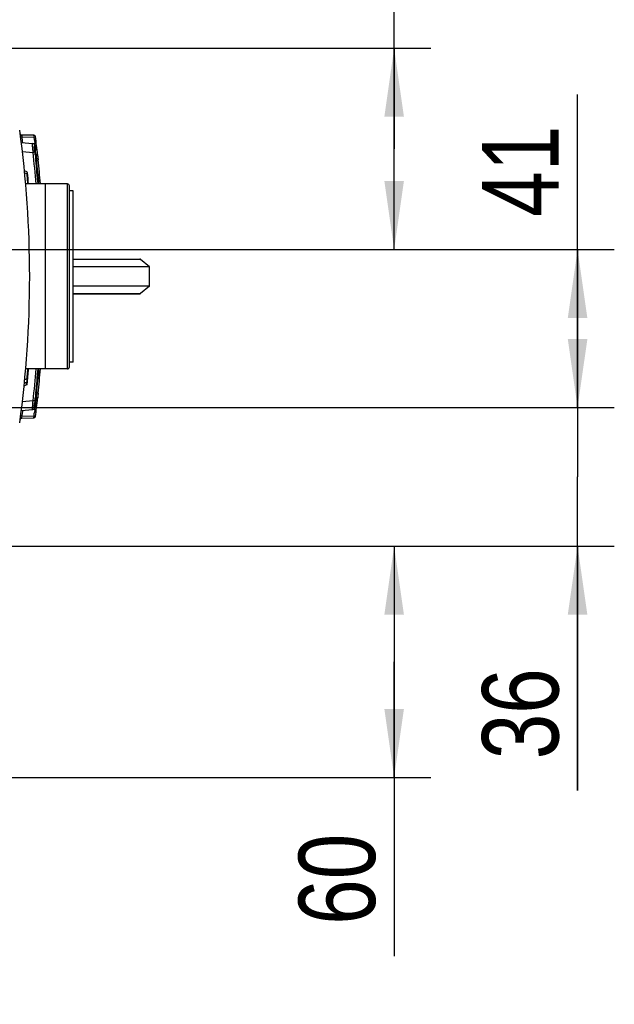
# Model space of a CAD drawing. Header units: inches. Extents: x 0 to 117, y 0 to 83.
# Tile 32 of 70: x 57.64 to 63.72, y 61.85 to 71.91. Entities that reach past the tile are written whole.
import ezdxf

# ---------------------------------------------------------------- set-up
doc = ezdxf.new("R2010")
doc.units = ezdxf.units.IN
doc.header["$LTSCALE"] = 6.431102
doc.header["$MEASUREMENT"] = 0
doc.layers.get('0').update_dxf_attribs({"linetype": 'CONTINUOUS'})
doc.styles.get("Standard").update_dxf_attribs({"font": 'txt', "width": 0.8})
doc.dimstyles.new('DIMSTYLE_2', dxfattribs={"dimtxt": 0.78125, "dimasz": 0.7, "dimexe": 0.18, "dimexo": 0.0625, "dimgap": 0.09, "dimtad": 1, "dimdec": 0, "dimzin": 4, "dimdsep": 46, "dimtxsty": 'STANDARD', "dimblk": '_FILLED', "dimblk1": '_FILLED', "dimblk2": '_FILLED', "dimcen": 0.09, "dimadec": 0, "dimazin": 0, "dimtfac": 1, "dimtdec": 0, "dimtofl": 0, "dimtmove": 0, "dimatfit": 3, "dimldrblk": '_FILLED', "dimfxl": 1, "dimtolj": 1, "dimtzin": 4, "dimarcsym": 0})

# ---------------------------------------------------------------- blocks, each defined once
blk = doc.blocks.new('_FILLED')
at = {"color": 0, "linetype": 'BYBLOCK'}
blk.add_solid([(0, 0), (-1, 0.143), (-1, -0.143)], dxfattribs=at)
blk = doc.blocks.new('*D3')
at = {"color": 7, "linetype": 'CONTINUOUS'}
for p, q in [((63.344, 68.754), (63.344, 71.147)), ((55.961, 69.562), (63.719, 69.562)), ((63.344, 69.562), (63.344, 68.754)), ((63.344, 67.947), (63.344, 68.754)), ((56.556, 67.947), (63.719, 67.947))]:
    blk.add_line(p, q, dxfattribs=at)
at = {"color": 7, "linetype": 'CONTINUOUS', "xscale": 0.7, "yscale": 0.7, "zscale": 0.7}
for p, rotation in [((63.344, 69.562), 90), ((63.344, 67.947), 270)]:
    blk.add_blockref('_FILLED', p, dxfattribs=dict(at, rotation=rotation))
at = {"color": 7, "linetype": 'CONTINUOUS', "insert": (62.368, 69.897), "char_height": 0.7812, "width": 1.25, "attachment_point": 1, "rotation": 90, "line_spacing_factor": 0.9}
blk.add_mtext('41', dxfattribs=at)
blk = doc.blocks.new('*D4')
at = {"color": 7, "linetype": 'CONTINUOUS'}
for p, q in [((63.344, 67.947), (63.344, 68.947)), ((63.344, 68.947), (63.344, 67.239)), ((56.563, 67.947), (63.719, 67.947)), ((63.344, 64.033), (63.344, 67.239)), ((55.931, 66.53), (63.719, 66.53)), ((63.344, 66.53), (63.344, 64.033))]:
    blk.add_line(p, q, dxfattribs=at)
at = {"color": 7, "linetype": 'CONTINUOUS', "xscale": 0.7, "yscale": 0.7, "zscale": 0.7}
for p, rotation in [((63.344, 67.947), 270), ((63.344, 66.53), 90)]:
    blk.add_blockref('_FILLED', p, dxfattribs=dict(at, rotation=rotation))
at = {"color": 7, "linetype": 'CONTINUOUS', "insert": (62.368, 65.283), "char_height": 0.7812, "width": 1.25, "attachment_point": 3, "rotation": 90, "line_spacing_factor": 0.9}
blk.add_mtext('36', dxfattribs=at)
blk = doc.blocks.new('*D5')
at = {"color": 7, "linetype": 'CONTINUOUS'}
for p, q in [((55.982, 66.53), (61.844, 66.53)), ((61.469, 66.53), (61.469, 65.349)), ((61.469, 64.168), (61.469, 65.349)), ((61.469, 65.349), (61.469, 62.342)), ((56.151, 64.168), (61.844, 64.168))]:
    blk.add_line(p, q, dxfattribs=at)
at = {"color": 7, "linetype": 'CONTINUOUS', "xscale": 0.7, "yscale": 0.7, "zscale": 0.7}
for p, rotation in [((61.469, 66.53), 90), ((61.469, 64.168), 270)]:
    blk.add_blockref('_FILLED', p, dxfattribs=dict(at, rotation=rotation))
at = {"color": 7, "linetype": 'CONTINUOUS', "insert": (60.493, 63.592), "char_height": 0.7812, "width": 1.25, "attachment_point": 3, "rotation": 90, "line_spacing_factor": 0.9}
blk.add_mtext('60', dxfattribs=at)
blk = doc.blocks.new('*D9')
at = {"color": 7, "linetype": 'CONTINUOUS'}
for p, q in [((61.469, 70.59), (61.469, 73.259)), ((53.635, 71.619), (54.479, 71.619)), ((54.591, 71.619), (54.928, 71.619)), ((55.052, 71.619), (55.678, 71.619)), ((55.813, 71.619), (61.844, 71.619)), ((61.469, 71.619), (61.469, 70.59)), ((61.469, 69.562), (61.469, 70.59)), ((55.986, 69.562), (61.844, 69.562))]:
    blk.add_line(p, q, dxfattribs=at)
at = {"color": 7, "linetype": 'CONTINUOUS', "xscale": 0.7, "yscale": 0.7, "zscale": 0.7}
for p, rotation in [((61.469, 71.619), 90), ((61.469, 69.562), 270)]:
    blk.add_blockref('_FILLED', p, dxfattribs=dict(at, rotation=rotation))
at = {"color": 7, "linetype": 'CONTINUOUS', "insert": (60.493, 72.009), "char_height": 0.7812, "width": 1.25, "attachment_point": 1, "rotation": 90, "line_spacing_factor": 0.9}
blk.add_mtext('52', dxfattribs=at)

msp = doc.modelspace()

# ---------------------------------------------------------------- linework, layer by layer
at = {"color": 7, "linetype": 'CONTINUOUS'}
for p, q in [((57.788, 70.73), (57.662, 70.732)), ((57.667, 70.713), (57.653, 70.711)), ((57.658, 70.656), (57.776, 70.646)), ((57.667, 70.713), (57.788, 70.711)), ((57.668, 70.706), (57.667, 70.713)), ((57.668, 70.7), (57.668, 70.706)), ((57.67, 70.687), (57.668, 70.7)), ((57.788, 70.711), (57.801, 70.712)), ((57.788, 70.711), (57.791, 70.687)), ((57.791, 70.687), (57.793, 70.675)), ((57.793, 70.675), (57.796, 70.651)), ((57.668, 70.565), (57.778, 70.555)), ((57.795, 70.557), (57.787, 70.556)), ((57.793, 70.629), (57.794, 70.618)), ((57.797, 70.557), (57.795, 70.557)), ((57.796, 70.604), (57.801, 70.604)), ((57.798, 70.59), (57.802, 70.59)), ((57.8, 70.616), (57.801, 70.604)), ((57.802, 70.59), (57.801, 70.603)), ((57.802, 70.59), (57.803, 70.577)), ((57.808, 70.537), (57.809, 70.531)), ((57.809, 70.531), (57.801, 70.531)), ((57.815, 70.476), (57.806, 70.476)), ((57.815, 70.476), (57.828, 70.477)), ((57.717, 70.334), (57.69, 70.344)), ((57.714, 70.357), (57.692, 70.365)), ((58.131, 70.232), (57.702, 70.232)), ((57.725, 70.232), (57.724, 70.252)), ((57.906, 68.342), (57.906, 70.232)), ((58.131, 68.342), (58.131, 70.232)), ((58.151, 68.362), (58.151, 70.212)), ((58.19, 70.163), (58.151, 70.163)), ((58.19, 68.411), (58.19, 70.163)), ((58.19, 69.464), (58.871, 69.464)), ((58.878, 69.461), (58.19, 69.461)), ((58.969, 69.386), (58.878, 69.461)), ((58.969, 69.386), (58.19, 69.386)), ((58.969, 69.189), (58.969, 69.386)), ((58.969, 69.189), (58.19, 69.189)), ((58.969, 69.189), (58.878, 69.113)), ((58.19, 69.113), (58.878, 69.113)), ((58.19, 69.11), (58.871, 69.11)), ((58.131, 68.342), (57.702, 68.342)), ((58.19, 68.411), (58.151, 68.411)), ((57.717, 68.24), (57.69, 68.231)), ((57.715, 68.238), (57.691, 68.231)), ((57.715, 68.238), (57.716, 68.224)), ((57.717, 68.24), (57.718, 68.255)), ((57.683, 68.168), (57.711, 68.178)), ((57.707, 68.205), (57.713, 68.206)), ((57.711, 68.178), (57.713, 68.206)), ((57.714, 68.208), (57.713, 68.206)), ((57.715, 68.213), (57.714, 68.208)), ((57.778, 68.017), (57.668, 68.007)), ((57.809, 68.041), (57.801, 68.041)), ((57.806, 68.096), (57.815, 68.096)), ((57.808, 68.035), (57.806, 68.015)), ((57.809, 68.041), (57.808, 68.035)), ((57.81, 68.052), (57.809, 68.042)), ((57.815, 68.096), (57.829, 68.095)), ((57.658, 67.916), (57.776, 67.926)), ((57.673, 67.911), (57.674, 67.917)), ((57.791, 67.952), (57.791, 67.957)), ((57.796, 67.92), (57.793, 67.897)), ((57.797, 68.015), (57.794, 68.015)), ((57.796, 67.968), (57.801, 67.968)), ((57.798, 67.982), (57.802, 67.982)), ((57.801, 67.968), (57.798, 67.944)), ((57.801, 67.968), (57.802, 67.979)), ((57.804, 68.001), (57.802, 67.988)), ((57.802, 67.988), (57.802, 67.982)), ((57.806, 68.015), (57.804, 68.001)), ((57.667, 67.859), (57.654, 67.861)), ((57.662, 67.839), (57.788, 67.842)), ((57.667, 67.859), (57.668, 67.866)), ((57.667, 67.859), (57.788, 67.861)), ((57.668, 67.866), (57.67, 67.885)), ((57.67, 67.885), (57.671, 67.891)), ((57.671, 67.891), (57.673, 67.904)), ((57.673, 67.904), (57.673, 67.911)), ((57.788, 67.861), (57.801, 67.86))]:
    msp.add_line(p, q, dxfattribs=at)
msp.add_lwpolyline([(57.715, 68.181), (57.717, 68.183), (57.718, 68.185), (57.718, 68.187)], dxfattribs=at)
for centre, radius, start, end in [((46.72, 69.286), 11.024, 352.2001, 7.7999), ((57.662, 70.748), 0.0157, 187.6116, 269), ((59.461, 71.159), 1.849, 193.5595, 193.9583), ((46.72, 69.286), 11.039, 7.1221, 7.2908), ((57.787, 70.715), 0.0157, 7.3551, 89), ((46.72, 69.286), 11.159, 6.8454, 7.0289), ((46.72, 69.286), 11.175, 6.3967, 7.3551), ((61.314, 70.809), 3.545, 183.7431, 184.1057), ((57.46, 73.314), 2.777, 276.5768, 276.7666), ((46.751, 69.286), 11.1, 4.8893, 6.5653), ((59.372, 70.739), 1.586, 186.2219, 186.5662), ((46.72, 69.275), 11.159, 6.495, 6.7012), ((59.019, 70.62), 1.197, 184.2441, 184.5105), ((58.608, 70.58), 0.808, 183.5364, 184.6881), ((59.061, 70.616), 1.263, 184.6352, 185.1951), ((59.338, 70.641), 1.541, 185.1899, 185.6778), ((59.505, 70.658), 1.709, 185.6722, 185.898), ((59.551, 70.663), 1.755, 185.8975, 186.119), ((46.704, 69.285), 11.166, 4.8637, 6.119), ((55.506, 70.212), 2.325, 7.6201, 7.8816), ((58.668, 70.599), 0.862, 185.2463, 185.5427), ((58.965, 70.628), 1.16, 185.5602, 186.2717), ((59.267, 70.661), 1.464, 186.2634, 187.077), ((59.474, 70.686), 1.672, 187.0641, 187.2467), ((46.712, 69.286), 11.167, 4.8589, 6.1142), ((59.271, 70.64), 1.45, 184.5415, 185.4787), ((59.918, 70.701), 2.1, 185.4493, 185.7857), ((59.853, 70.694), 2.034, 185.7795, 186.1271), ((46.708, 69.286), 11.186, 4.8526, 6.1145), ((57.71, 70.346), 0.0118, 5.5029, 70), ((57.401, 70.331), 0.316, 0.4458, 1.4773), ((46.716, 69.287), 11.057, 4.9024, 5.5008), ((58.131, 70.212), 0.0197, 0, 90), ((46.716, 69.287), 11.057, 354.294, 355.0976), ((45.593, 69.322), 12.172, 355.2559, 355.3829), ((46.751, 69.286), 11.1, 353.4347, 355.1229), ((46.705, 69.286), 11.165, 353.8809, 355.1485), ((46.708, 69.286), 11.171, 353.8861, 355.153), ((46.706, 69.286), 11.188, 353.8856, 355.1594), ((58.131, 68.362), 0.0197, 270, 360), ((46.043, 69.285), 11.721, 354.9569, 355.254), ((56.042, 74.299), 6.318, 285.1196, 285.2825), ((57.462, 65.272), 2.763, 83.2303, 83.4236), ((57.66, 66.939), 1.084, 82.9076, 83.2582), ((58.45, 68.002), 0.65, 176.0716, 176.5177), ((58.865, 67.972), 1.066, 174.7485, 176.0134), ((46.72, 69.286), 11.175, 352.6449, 353.6033), ((59.331, 67.931), 1.534, 174.3193, 174.8094), ((59.537, 67.911), 1.741, 173.8786, 174.3236), ((58.898, 67.95), 1.093, 173.9571, 174.4524), ((58.673, 67.972), 0.867, 174.4598, 174.7545), ((59.268, 67.911), 1.465, 172.7221, 173.9371), ((59.047, 67.95), 1.225, 175.4997, 175.7565), ((59.12, 67.945), 1.298, 174.9993, 175.4982), ((59.377, 67.922), 1.556, 174.5609, 174.991), ((59.844, 67.877), 2.025, 174.2155, 174.5651), ((60.183, 67.843), 2.366, 174.0643, 174.2209), ((60.396, 67.821), 2.58, 173.9167, 174.0644), ((59.278, 67.843), 1.491, 173.797, 174.1617), ((59.367, 67.834), 1.581, 173.4337, 173.7996), ((46.72, 69.286), 11.159, 352.9711, 353.0935), ((57.662, 67.824), 0.0157, 91, 172.3884), ((46.72, 69.286), 11.159, 352.6653, 352.8488), ((57.787, 67.857), 0.0157, 271, 352.6449)]:
    msp.add_arc(centre, radius, start, end, dxfattribs=at)
for centre, major_axis, start_param, end_param in [((46.706, 69.856), (-0.278, 11.127), -1.535117, -1.529727), ((46.706, 68.716), (0.278, 11.127), -1.611866, -1.606476)]:
    msp.add_ellipse(centre, major_axis=major_axis, ratio=0.998685, start_param=start_param, end_param=end_param, dxfattribs=at)
for points, knots in [([(57.664, 70.725), (57.663, 70.727), (57.664, 70.728), (57.661, 70.732), (57.662, 70.732)], [0, 0, 0, 0, 0.736242, 1, 1, 1, 1]), ([(57.777, 70.577), (57.776, 70.587), (57.775, 70.602), (57.773, 70.626), (57.775, 70.636), (57.772, 70.646), (57.774, 70.646)], [0, 0, 0, 0, 0.399501, 0.720935, 0.928662, 1, 1, 1, 1]), ([(57.788, 70.711), (57.788, 70.715), (57.789, 70.722), (57.787, 70.727), (57.788, 70.73), (57.788, 70.73)], [0, 0, 0, 0, 0.706548, 0.92333, 1, 1, 1, 1]), ([(57.793, 70.629), (57.793, 70.63), (57.793, 70.631), (57.792, 70.633), (57.792, 70.634)], [0, 0, 0, 0, 0.495584, 1, 1, 1, 1]), ([(57.796, 70.567), (57.795, 70.571), (57.793, 70.587), (57.792, 70.603), (57.791, 70.614)], [0, 0, 0, 0, 0.287123, 1, 1, 1, 1]), ([(57.796, 70.604), (57.797, 70.601), (57.797, 70.597), (57.797, 70.593), (57.797, 70.593)], [0, 0, 0, 0, 0.85206, 1, 1, 1, 1]), ([(57.801, 70.604), (57.803, 70.604), (57.807, 70.605), (57.81, 70.606), (57.816, 70.607), (57.814, 70.604), (57.813, 70.604)], [0, 0, 0, 0, 0.341801, 0.663889, 0.832493, 1, 1, 1, 1]), ([(57.809, 70.531), (57.812, 70.531), (57.817, 70.532), (57.824, 70.537), (57.821, 70.54), (57.82, 70.54)], [0, 0, 0, 0, 0.57571, 0.778354, 1, 1, 1, 1]), ([(57.81, 70.52), (57.814, 70.521), (57.818, 70.521), (57.825, 70.525), (57.823, 70.528), (57.821, 70.529)], [0, 0, 0, 0, 0.604286, 0.798985, 1, 1, 1, 1]), ([(57.715, 70.357), (57.715, 70.356), (57.717, 70.35), (57.717, 70.344), (57.717, 70.339)], [0, 0, 0, 0, 0.13501, 1, 1, 1, 1]), ([(57.724, 70.252), (57.723, 70.264), (57.721, 70.284), (57.72, 70.31), (57.716, 70.324), (57.718, 70.333), (57.717, 70.334)], [0, 0, 0, 0, 0.419067, 0.735832, 0.932935, 1, 1, 1, 1]), ([(58.878, 69.461), (58.877, 69.462), (58.875, 69.464), (58.873, 69.464), (58.871, 69.464)], [0, 0, 0, 0, 0.535465, 1, 1, 1, 1]), ([(58.871, 69.11), (58.873, 69.11), (58.875, 69.111), (58.877, 69.112), (58.878, 69.113)], [0, 0, 0, 0, 0.464535, 1, 1, 1, 1]), ([(57.723, 68.234), (57.723, 68.235), (57.721, 68.237), (57.718, 68.237), (57.716, 68.237)], [0, 0, 0, 0, 0.275858, 1, 1, 1, 1]), ([(57.774, 67.926), (57.773, 67.926), (57.774, 67.93), (57.773, 67.933), (57.774, 67.942), (57.774, 67.959), (57.776, 67.984), (57.777, 68.005), (57.778, 68.017)], [0, 0, 0, 0, 0.019291, 0.075926, 0.168594, 0.293272, 0.618254, 1, 1, 1, 1]), ([(57.809, 68.041), (57.812, 68.041), (57.817, 68.04), (57.824, 68.035), (57.821, 68.032), (57.82, 68.032)], [0, 0, 0, 0, 0.575227, 0.776778, 1, 1, 1, 1]), ([(57.81, 68.052), (57.814, 68.051), (57.818, 68.051), (57.825, 68.047), (57.822, 68.044), (57.821, 68.043)], [0, 0, 0, 0, 0.603749, 0.798006, 1, 1, 1, 1]), ([(57.791, 67.957), (57.791, 67.96), (57.792, 67.972), (57.793, 67.985), (57.794, 67.995)], [0, 0, 0, 0, 0.203892, 1, 1, 1, 1]), ([(57.801, 67.968), (57.803, 67.968), (57.807, 67.967), (57.81, 67.966), (57.816, 67.965), (57.813, 67.967), (57.813, 67.968)], [0, 0, 0, 0, 0.341691, 0.663961, 0.831478, 1, 1, 1, 1]), ([(57.802, 67.982), (57.806, 67.981), (57.811, 67.981), (57.817, 67.975), (57.814, 67.972), (57.813, 67.97)], [0, 0, 0, 0, 0.542672, 0.741686, 1, 1, 1, 1]), ([(57.662, 67.839), (57.662, 67.839), (57.663, 67.843), (57.663, 67.848), (57.666, 67.855), (57.667, 67.859)], [0, 0, 0, 0, 0.077488, 0.297473, 1, 1, 1, 1]), ([(57.788, 67.842), (57.788, 67.842), (57.787, 67.845), (57.789, 67.85), (57.788, 67.857), (57.788, 67.861)], [0, 0, 0, 0, 0.076396, 0.292943, 1, 1, 1, 1])]:
    msp.add_open_spline(points, degree=3, knots=knots, dxfattribs=at)
for points in [[(57.792, 70.634), (57.789, 70.64), (57.782, 70.645), (57.776, 70.646)], [(57.794, 70.618), (57.795, 70.613), (57.795, 70.609), (57.796, 70.604)], [(57.802, 70.59), (57.809, 70.591), (57.818, 70.598), (57.817, 70.605)], [(57.717, 70.334), (57.721, 70.332), (57.724, 70.328), (57.724, 70.324)], [(57.716, 68.224), (57.716, 68.22), (57.715, 68.216), (57.715, 68.213)], [(57.717, 68.24), (57.721, 68.242), (57.724, 68.246), (57.724, 68.25)], [(57.713, 68.206), (57.717, 68.208), (57.721, 68.212), (57.721, 68.216)], [(57.776, 67.926), (57.784, 67.927), (57.792, 67.935), (57.793, 67.943)], [(57.796, 67.968), (57.795, 67.96), (57.795, 67.951), (57.793, 67.943)], [(57.798, 67.982), (57.797, 67.977), (57.797, 67.973), (57.796, 67.969)]]:
    msp.add_open_spline(points, degree=3, dxfattribs=at)

# ---------------------------------------------------------------- dimensions: what is measured, and where the dimension line sits
for base, p1, p2, picture, middle in [((61.469, 69.562), (53.635, 71.619), (55.986, 69.562), '*D9', (60.884, 72.634)), ((63.344, 67.947), (55.961, 69.562), (56.556, 67.947), '*D3', (62.759, 70.522)), ((63.344, 66.53), (56.563, 67.947), (55.931, 66.53), '*D4', (63.319, 63.541)), ((61.469, 64.168), (55.982, 66.53), (56.151, 64.168), '*D5', (61.444, 61.849))]:
    dim = msp.add_linear_dim(base=base, p1=p1, p2=p2, angle=270, dimstyle='DIMSTYLE_2', dxfattribs=at)
    dim.commit()
    dim.dimension.update_dxf_attribs({"geometry": picture, "text_midpoint": middle, "dimtype": 160})

doc.saveas('drawing.dxf')
